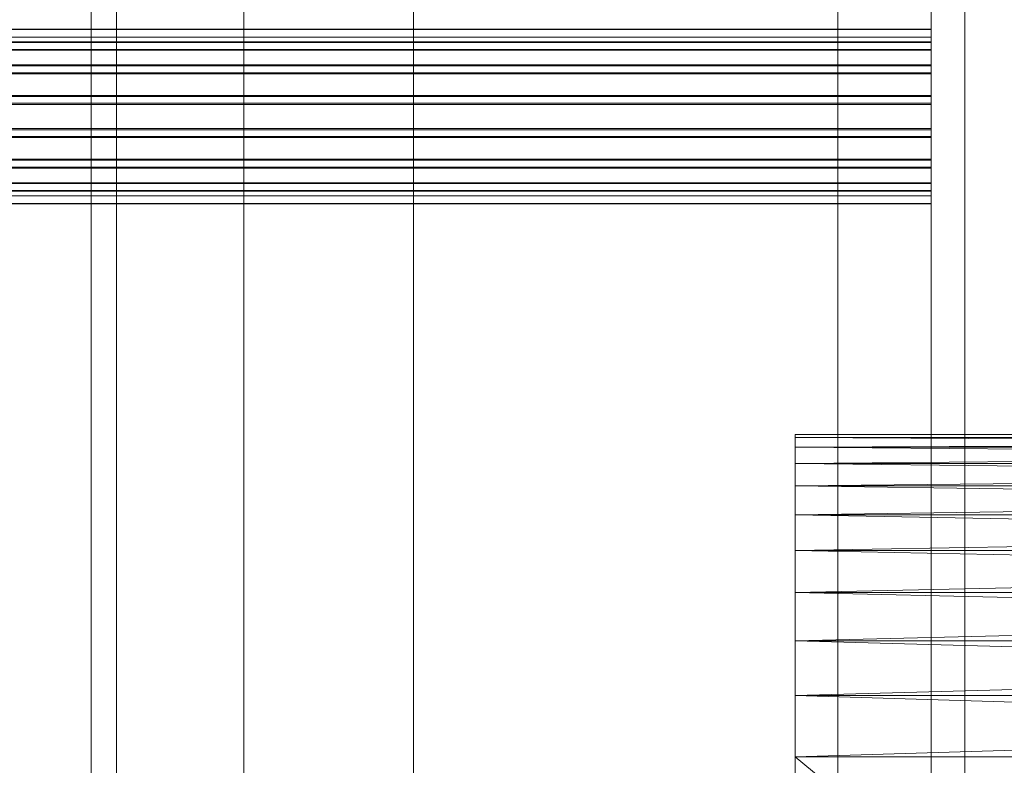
# Model space of a CAD drawing. Header units: millimetres. Extents: x -2233 to 65662, y -50530 to 6847.
# Tile 205 of 256: x 1389 to 1505, y -34258 to -34170. Entities that reach past the tile are written whole.
import ezdxf

# ---------------------------------------------------------------- set-up
doc = ezdxf.new("R2010")
doc.units = ezdxf.units.MM
for name, color, linetype, lineweight in [('COTAS_O', 1, 'Continuous', 0), ('frontal_C03', 7, 'Continuous', 0), ('frontal_secador', 7, 'Continuous', 0)]:
    doc.layers.add(name, color=color, linetype=linetype, lineweight=lineweight)
doc.dimstyles.new('R19_100', dxfattribs={"dimtxt": 250, "dimasz": 150, "dimexe": 150, "dimexo": 80, "dimgap": 100, "dimtad": 1, "dimtih": 1, "dimtoh": 1, "dimdsep": 46, "dimcen": 0.09, "dimadec": 0, "dimazin": 0, "dimtfac": 1, "dimtdec": 4, "dimtofl": 0, "dimtmove": 0, "dimatfit": 3, "dimfxl": 1, "dimtolj": 1, "dimtzin": 0, "dimarcsym": 0})

# ---------------------------------------------------------------- blocks, each defined once
blk = doc.blocks.new('DIM_R32_39')
at = {"layer": 'COTAS_O'}
for p, q in [((-1725, -33700), (-1575, -33655)), ((1725, -33700), (1575, -33655)), ((-1725, -34400), (-1725, -33700)), ((-1725, -33700), (1725, -33700)), ((-1725, -33700), (-1575, -33745)), ((1725, -33700), (1575, -33745)), ((1725, -34400), (1725, -33700))]:
    blk.add_line(p, q, dxfattribs=at)
blk.add_text('3450 O', height=250, dxfattribs=at).set_placement((0, -33600))

msp = doc.modelspace()

# ---------------------------------------------------------------- linework, layer by layer
at = {"layer": 'frontal_C03'}
for p, q in [((1435, -35048.843), (1435, -32401.175)), ((1496, -35048.843), (1496, -32401.175)), ((1500, -32401.175), (1500, -35048.843)), ((1435, -32405.103), (1435, -35052.771)), ((1500, -35052.771), (1500, -32405.103)), ((1435, -35535.966), (1435, -32888.298)), ((1500, -32888.298), (1500, -35535.966)), ((1435, -32892.227), (1435, -35539.895)), ((1496, -32892.227), (1496, -35539.895)), ((1500, -35539.895), (1500, -32892.227)), ((1415, -35988), (1415, -33145.961)), ((1485, -35988), (1485, -33145.961)), ((1415, -35988), (1415, -33824.561)), ((1485, -35988), (1485, -33824.561)), ((1496, -34170.757), (-1496, -34170.757)), ((1496, -34170.784), (-1496, -34170.784)), ((1496, -34171.676), (-1496, -34171.676)), ((1496, -34171.703), (-1496, -34171.703)), ((1496, -34172.225), (1496, -34170.757)), ((1496, -34170.757), (1496, -34170.784)), ((1496, -34170.784), (1496, -34172.302)), ((1496, -34173.144), (1496, -34171.676)), ((1496, -34171.676), (1496, -34171.703)), ((1496, -34171.703), (1496, -34173.22)), ((1496, -34172.225), (-1496, -34172.225)), ((1496, -34172.302), (-1496, -34172.302)), ((1496, -34174.965), (1496, -34172.225)), ((1496, -34172.302), (1496, -34175.08)), ((1496, -34173.144), (-1496, -34173.144)), ((1496, -34173.22), (-1496, -34173.22)), ((1496, -34175.884), (1496, -34173.144)), ((1496, -34173.22), (1496, -34175.998)), ((1496, -34174.965), (-1496, -34174.965)), ((1496, -34175.08), (-1496, -34175.08)), ((1496, -34178.56), (1496, -34174.965)), ((1496, -34175.08), (1496, -34178.695)), ((1496, -34175.884), (-1496, -34175.884)), ((1496, -34175.998), (-1496, -34175.998)), ((1496, -34179.478), (1496, -34175.884)), ((1496, -34175.998), (1496, -34179.613)), ((1496, -34178.56), (-1496, -34178.56)), ((-1496, -34178.695), (1496, -34178.695)), ((1496, -34182.461), (1496, -34178.56)), ((1496, -34178.695), (1496, -34182.596)), ((1496, -34179.478), (-1496, -34179.478)), ((-1496, -34179.613), (1496, -34179.613)), ((1496, -34183.38), (1496, -34179.478)), ((1496, -34179.613), (1496, -34183.515)), ((1496, -34182.461), (-1496, -34182.461)), ((1496, -34182.596), (-1496, -34182.596)), ((1496, -34183.38), (-1496, -34183.38)), ((1496, -34186.076), (1496, -34182.461)), ((1496, -34182.596), (1496, -34186.191)), ((1496, -34186.995), (1496, -34183.38)), ((1496, -34183.515), (-1496, -34183.515)), ((1496, -34183.515), (1496, -34187.109)), ((1496, -34186.076), (-1496, -34186.076)), ((1496, -34186.191), (-1496, -34186.191)), ((1496, -34188.854), (1496, -34186.076)), ((1496, -34186.191), (1496, -34188.931)), ((1496, -34186.995), (-1496, -34186.995)), ((1496, -34187.109), (-1496, -34187.109)), ((1496, -34189.773), (1496, -34186.995)), ((1496, -34187.109), (1496, -34189.849)), ((1496, -34188.854), (-1496, -34188.854)), ((1496, -34188.931), (-1496, -34188.931)), ((1496, -34190.372), (1496, -34188.854)), ((1496, -34188.931), (1496, -34190.399)), ((1496, -34189.773), (-1496, -34189.773)), ((1496, -34189.849), (-1496, -34189.849)), ((1496, -34190.372), (-1496, -34190.372)), ((1496, -34190.399), (-1496, -34190.399)), ((1496, -34191.291), (1496, -34189.773)), ((1496, -34189.849), (1496, -34191.318)), ((1496, -34190.399), (1496, -34190.372)), ((1496, -34191.291), (-1496, -34191.291)), ((1496, -34191.318), (-1496, -34191.318)), ((1496, -34191.318), (1496, -34191.291))]:
    msp.add_line(p, q, dxfattribs=at)
at = {"layer": 'frontal_secador'}
for p, q in [((1400, -36000), (1400, -33000)), ((1397, -35940), (1397, -33075)), ((1400, -36000), (1400, -33075)), ((1400, -34600), (1400, -33075)), ((1400, -35940), (1400, -33075)), ((1400, -34650), (1400, -33075)), ((1400, -36000), (1400, -33250)), ((1480, -34218.5), (1480, -34220.02)), ((1480, -34218.88), (1480, -34218.5)), ((1480, -34218.5), (1480, -34224.58)), ((1480, -34221.92), (1480, -34218.5)), ((1480, -34218.5), (1480, -34242.82)), ((1480, -34237.12), (1480, -34218.5)), ((1480, -34218.5), (1480, -34479)), ((1480, -34474.82), (1480, -34218.5)), ((1715, -34218.88), (1480, -34218.5)), ((1715, -34218.5), (1480, -34218.5)), ((1715, -34218.5), (1480, -34218.88)), ((1480, -34220.02), (1480, -34218.88)), ((1480, -34221.92), (1480, -34218.88)), ((1715, -34220.02), (1480, -34218.88)), ((1715, -34218.88), (1480, -34218.88)), ((1715, -34218.88), (1480, -34220.02)), ((1480, -34220.02), (1480, -34224.58)), ((1480, -34221.92), (1480, -34220.02)), ((1715, -34221.92), (1480, -34220.02)), ((1715, -34220.02), (1480, -34220.02)), ((1715, -34220.02), (1480, -34221.92)), ((1480, -34224.58), (1480, -34221.92)), ((1480, -34228), (1480, -34221.92)), ((1480, -34237.12), (1480, -34221.92)), ((1715, -34224.58), (1480, -34221.92)), ((1715, -34221.92), (1480, -34221.92)), ((1715, -34221.92), (1480, -34224.58)), ((1480, -34224.58), (1480, -34232.18)), ((1480, -34228), (1480, -34224.58)), ((1480, -34224.58), (1480, -34242.82)), ((1715, -34228), (1480, -34224.58)), ((1715, -34224.58), (1480, -34224.58)), ((1715, -34224.58), (1480, -34228)), ((1480, -34232.18), (1480, -34228)), ((1480, -34237.12), (1480, -34228)), ((1715, -34232.18), (1480, -34228)), ((1715, -34228), (1480, -34228)), ((1715, -34228), (1480, -34232.18)), ((1480, -34232.18), (1480, -34242.82)), ((1480, -34237.12), (1480, -34232.18)), ((1715, -34237.12), (1480, -34232.18)), ((1715, -34232.18), (1480, -34232.18)), ((1715, -34232.18), (1480, -34237.12)), ((1480, -34242.82), (1480, -34237.12)), ((1480, -34249.28), (1480, -34237.12)), ((1480, -34450.5), (1480, -34237.12)), ((1480, -34474.82), (1480, -34237.12)), ((1715, -34242.82), (1480, -34237.12)), ((1715, -34237.12), (1480, -34237.12)), ((1715, -34237.12), (1480, -34242.82)), ((1480, -34242.82), (1480, -34256.5)), ((1480, -34249.28), (1480, -34242.82)), ((1480, -34242.82), (1480, -34457.72)), ((1480, -34242.82), (1480, -34479)), ((1715, -34249.28), (1480, -34242.82)), ((1715, -34242.82), (1480, -34242.82)), ((1715, -34242.82), (1480, -34249.28)), ((1480, -34256.5), (1480, -34249.28)), ((1480, -34450.5), (1480, -34249.28)), ((1715, -34256.5), (1480, -34249.28)), ((1715, -34249.28), (1480, -34249.28)), ((1715, -34249.28), (1480, -34256.5)), ((1480, -34256.5), (1480, -34457.72)), ((1480, -34450.5), (1480, -34256.5)), ((1715, -34450.5), (1480, -34256.5)), ((1715, -34256.5), (1480, -34256.5))]:
    msp.add_line(p, q, dxfattribs=at)

# ---------------------------------------------------------------- dimensions: what is measured, and where the dimension line sits
at = {"layer": 'COTAS_O'}
dim = msp.add_aligned_dim(p1=(-1725, -34400), p2=(1725, -34400), distance=700, text='<> O', dimstyle='R19_100', dxfattribs=at)
dim.commit()
dim.dimension.update_dxf_attribs({"geometry": 'DIM_R32_39', "text_midpoint": (0, -33700)})

doc.saveas('drawing.dxf')
